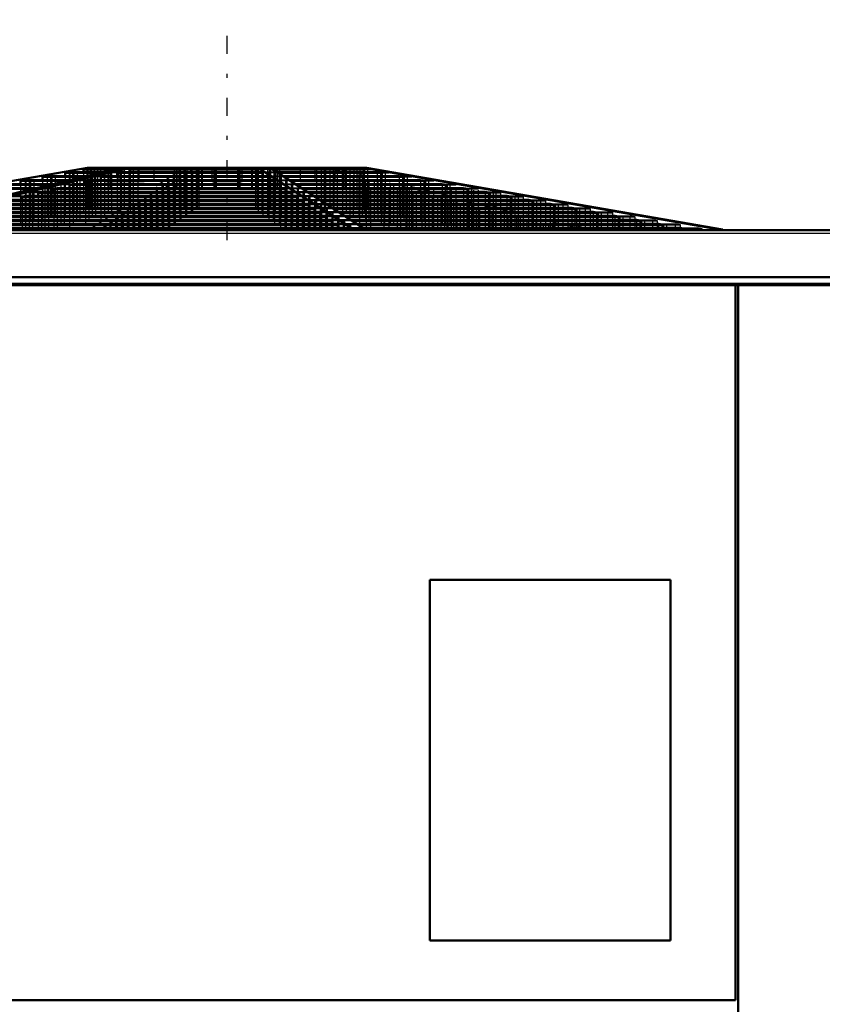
# Model space of a CAD drawing. Header units: inches. Extents: x -40.7 to 51, y -0.3 to 48.8.
# Tile 3 of 4: x -26.2 to -6.2, y 24.2 to 48.8. Entities that reach past the tile are written whole.
import ezdxf

# ---------------------------------------------------------------- set-up
doc = ezdxf.new("R2010")
doc.units = ezdxf.units.IN
doc.header["$MEASUREMENT"] = 0
doc.linetypes.add('Center', pattern=[1.5, 0.45, -0.5, 0.05, -0.5])
doc.linetypes.add('Dashed', pattern=[2, 1, -1])
for name, color, linetype, lineweight in [('AM_0', 7, 'Continuous', 50), ('AM_4', 3, 'Continuous', 25), ('AM_7', 7, 'Center', 25), ('AM_9', 6, 'Dashed', 25)]:
    doc.layers.add(name, color=color, linetype=linetype, lineweight=lineweight)

msp = doc.modelspace()

# ---------------------------------------------------------------- linework, layer by layer
at = {"layer": 'AM_0'}
for p, q in [((-33.40513, 43.51678), (-24.52864, 45.058)), ((-23.67755, 45.058), (-30.17559, 43.51678)), ((-29.95427, 43.51678), (-23.45623, 45.058)), ((-24.969, 44.94979), (-25.089, 44.92838)), ((-24.969, 44.94979), (-24.14766, 44.94979)), ((-24.524, 45.02919), (-24.635, 45.00938)), ((-24.635, 45.00938), (-24.635, 44.94979)), ((-24.635, 45.00938), (-23.89121, 45.00938)), ((-24.52864, 45.058), (-23.68115, 45.058)), ((-24.524, 45.02919), (-23.80561, 45.02919)), ((-24.3625, 45.058), (-24.3625, 45.02919)), ((-23.70828, 44.94979), (-23.7932, 44.92838)), ((-23.70828, 44.94979), (-20.18766, 44.94979)), ((-19.97759, 45.058), (-23.67755, 45.058)), ((-23.39333, 45.02919), (-23.4719, 45.00938)), ((-23.4719, 45.00938), (-20.27419, 45.00938)), ((-23.4719, 45.00938), (-23.4719, 44.94979)), ((-23.39333, 45.02919), (-20.30294, 45.02919)), ((-23.27901, 45.058), (-23.27901, 45.02919)), ((-20.34479, 45.058), (-20.34479, 45.02919)), ((-20.27419, 45.00938), (-20.30294, 45.02919)), ((-20.27992, 45.058), (-17.90147, 43.51678)), ((-20.27419, 45.00938), (-20.27419, 44.94979)), ((-20.15658, 44.92838), (-20.18766, 44.94979)), ((-17.59914, 43.51678), (-19.97759, 45.058)), ((-17.57136, 45.058), (-19.97509, 45.058)), ((-19.93062, 45.02919), (-17.73829, 45.02919)), ((-19.90005, 45.00938), (-17.63096, 45.00938)), ((-19.79601, 44.94979), (-17.30806, 44.94979)), ((-17.89445, 45.058), (-17.89445, 45.02919)), ((-17.63096, 45.00938), (-17.73829, 45.02919)), ((-17.65237, 45.058), (-8.77588, 43.51678)), ((-17.63096, 45.00938), (-17.63096, 44.94979)), ((-8.69487, 43.51678), (-17.57136, 45.058)), ((-17.19206, 44.92838), (-17.30806, 44.94979)), ((-26.085, 44.75068), (-26.205, 44.72927)), ((-26.205, 44.72927), (-26.205, 44.65131)), ((-26.205, 44.72927), (-25.07475, 44.72927)), ((-26.085, 44.75068), (-24.98243, 44.75068)), ((-25.538, 44.84827), (-25.658, 44.82686)), ((-25.658, 44.82686), (-25.658, 44.75068)), ((-25.658, 44.82686), (-24.65425, 44.82686)), ((-25.538, 44.84827), (-24.56212, 44.84827)), ((-25.089, 44.92838), (-25.089, 44.84827)), ((-25.089, 44.92838), (-24.23662, 44.92838)), ((-24.4979, 44.75068), (-24.58279, 44.72927)), ((-24.58279, 44.72927), (-19.86757, 44.72927)), ((-24.58279, 44.72927), (-24.58279, 44.65131)), ((-24.4979, 44.75068), (-19.89864, 44.75068)), ((-24.1109, 44.84827), (-24.19581, 44.82686)), ((-24.19581, 44.82686), (-20.00922, 44.82686)), ((-24.19581, 44.82686), (-24.19581, 44.75068)), ((-24.1109, 44.84827), (-20.04029, 44.84827)), ((-23.7932, 44.92838), (-20.15658, 44.92838)), ((-23.7932, 44.92838), (-23.7932, 44.84827)), ((-20.15658, 44.92838), (-20.15658, 44.84827)), ((-20.00922, 44.82686), (-20.04029, 44.84827)), ((-20.00922, 44.82686), (-20.00922, 44.75068)), ((-19.86757, 44.72927), (-19.89864, 44.75068)), ((-19.86757, 44.72927), (-19.86757, 44.65131)), ((-19.77502, 44.92838), (-17.19206, 44.92838)), ((-19.65137, 44.84827), (-16.75807, 44.84827)), ((-19.61832, 44.82686), (-16.64209, 44.82686)), ((-19.50072, 44.75068), (-16.22942, 44.75068)), ((-19.46767, 44.72927), (-16.11345, 44.72927)), ((-17.19206, 44.92838), (-17.19206, 44.84827)), ((-16.64209, 44.82686), (-16.75807, 44.84827)), ((-16.64209, 44.82686), (-16.64209, 44.75068)), ((-16.11345, 44.72927), (-16.22942, 44.75068)), ((-16.11345, 44.72927), (-16.11345, 44.65131)), ((-27.32, 44.53034), (-25.90441, 44.53034)), ((-27.2, 44.55175), (-25.81242, 44.55175)), ((-26.763, 44.62972), (-25.49396, 44.62972)), ((-26.642, 44.65131), (-25.40469, 44.65131)), ((-25.28664, 44.55175), (-25.37152, 44.53034)), ((-25.37152, 44.53034), (-19.57888, 44.53034)), ((-25.37152, 44.53034), (-25.37152, 44.4522)), ((-25.28664, 44.55175), (-19.60995, 44.55175)), ((-24.89193, 44.65131), (-24.97752, 44.62972)), ((-24.97752, 44.62972), (-19.72309, 44.62972)), ((-24.97752, 44.62972), (-24.97752, 44.55175)), ((-24.89193, 44.65131), (-19.75442, 44.65131)), ((-19.72309, 44.62972), (-19.75442, 44.65131)), ((-19.72309, 44.62972), (-19.72309, 44.55175)), ((-19.57888, 44.53034), (-19.60995, 44.55175)), ((-19.57888, 44.53034), (-19.57888, 44.4522)), ((-19.34732, 44.65131), (-15.69116, 44.65131)), ((-19.31399, 44.62972), (-15.57424, 44.62972)), ((-19.19364, 44.55175), (-15.15199, 44.55175)), ((-19.16059, 44.53034), (-15.03604, 44.53034)), ((-15.57424, 44.62972), (-15.69116, 44.65131)), ((-15.57424, 44.62972), (-15.57424, 44.55175)), ((-15.03604, 44.53034), (-15.15199, 44.55175)), ((-15.03604, 44.53034), (-15.03604, 44.4522)), ((-26.5548, 44.23185), (-19.14577, 44.23185)), ((-26.46993, 44.25326), (-19.17683, 44.25326)), ((-26.07598, 44.35264), (-26.16086, 44.33123)), ((-26.16086, 44.33123), (-19.28996, 44.33123)), ((-26.16086, 44.33123), (-26.16086, 44.25326)), ((-26.07598, 44.35264), (-19.32102, 44.35264)), ((-25.68132, 44.4522), (-25.76619, 44.43079)), ((-25.76619, 44.43079), (-19.43442, 44.43079)), ((-25.76619, 44.43079), (-25.76619, 44.35264)), ((-25.68132, 44.4522), (-19.46548, 44.4522)), ((-19.43442, 44.43079), (-19.46548, 44.4522)), ((-19.43442, 44.43079), (-19.43442, 44.35264)), ((-19.28996, 44.33123), (-19.32102, 44.35264)), ((-19.28996, 44.33123), (-19.28996, 44.25326)), ((-19.14577, 44.23185), (-19.17683, 44.25326)), ((-19.14577, 44.23185), (-19.14577, 44.15371)), ((-19.03996, 44.4522), (-14.61284, 44.4522)), ((-19.00691, 44.43079), (-14.4969, 44.43079)), ((-18.88628, 44.35264), (-14.07372, 44.35264)), ((-18.85323, 44.33123), (-13.95778, 44.33123)), ((-18.73288, 44.25326), (-13.53558, 44.25326)), ((-18.69983, 44.23185), (-13.41965, 44.23185)), ((-14.4969, 44.43079), (-14.61284, 44.4522)), ((-14.4969, 44.43079), (-14.4969, 44.35264)), ((-13.95778, 44.33123), (-14.07372, 44.35264)), ((-13.95778, 44.33123), (-13.95778, 44.25326)), ((-13.41965, 44.23185), (-13.53558, 44.25326)), ((-13.41965, 44.23185), (-13.41965, 44.15371)), ((-27.34406, 44.03274), (-18.85688, 44.03274)), ((-27.2592, 44.05415), (-18.88794, 44.05415)), ((-26.94943, 44.1323), (-19.00132, 44.1323)), ((-26.86457, 44.15371), (-19.03238, 44.15371)), ((-19.00132, 44.1323), (-19.03238, 44.15371)), ((-19.00132, 44.1323), (-19.00132, 44.05415)), ((-18.85688, 44.03274), (-18.88794, 44.05415)), ((-18.85688, 44.03274), (-18.85688, 43.95478)), ((-18.5792, 44.15371), (-12.99649, 44.15371)), ((-18.54615, 44.1323), (-12.88056, 44.1323)), ((-18.42552, 44.05415), (-12.45742, 44.05415)), ((-18.39247, 44.03274), (-12.34149, 44.03274)), ((-12.88056, 44.1323), (-12.99649, 44.15371)), ((-12.88056, 44.1323), (-12.88056, 44.05415)), ((-12.34149, 44.03274), (-12.45742, 44.05415)), ((-12.34149, 44.03274), (-12.34149, 43.95478)), ((-28.52649, 43.73444), (-18.42408, 43.73444)), ((-28.44163, 43.75585), (-18.45514, 43.75585)), ((-28.13259, 43.83381), (-18.56825, 43.83381)), ((-28.04773, 43.85522), (-18.59932, 43.85522)), ((-27.73798, 43.93337), (-18.71269, 43.93337)), ((-27.65311, 43.95478), (-18.74376, 43.95478)), ((-18.71269, 43.93337), (-18.74376, 43.95478)), ((-18.71269, 43.93337), (-18.71269, 43.85522)), ((-18.56825, 43.83381), (-18.59932, 43.85522)), ((-18.56825, 43.83381), (-18.56825, 43.75585)), ((-18.42408, 43.73444), (-18.45514, 43.75585)), ((-18.42408, 43.73444), (-18.42408, 43.65415)), ((-18.27212, 43.95478), (-11.91932, 43.95478)), ((-18.23907, 43.93337), (-11.80339, 43.93337)), ((-18.11844, 43.85522), (-11.38026, 43.85522)), ((-18.08539, 43.83381), (-11.26434, 43.83381)), ((-17.96504, 43.75585), (-10.84218, 43.75585)), ((-17.93199, 43.73444), (-10.72626, 43.73444)), ((-11.80339, 43.93337), (-11.91932, 43.95478)), ((-11.80339, 43.93337), (-11.80339, 43.85522)), ((-11.26434, 43.83381), (-11.38026, 43.85522)), ((-11.26434, 43.83381), (-11.26434, 43.75585)), ((-10.72626, 43.73444), (-10.84218, 43.75585)), ((-10.72626, 43.73444), (-10.72626, 43.65415)), ((-36.646, 43.5), (36.646, 43.5)), ((-29.31641, 43.53515), (-18.13495, 43.53515)), ((-29.23155, 43.55656), (-18.16601, 43.55656)), ((-28.92959, 43.63274), (-18.27653, 43.63274)), ((-28.84472, 43.65415), (-18.3076, 43.65415)), ((-18.27653, 43.63274), (-18.3076, 43.65415)), ((-18.27653, 43.63274), (-18.27653, 43.55656)), ((-18.13495, 43.53515), (-18.16601, 43.55656)), ((-18.13495, 43.53515), (-18.13495, 43.5)), ((-17.90147, 43.51678), (-17.59914, 43.51678)), ((-17.90147, 43.51678), (-17.90147, 43.5)), ((-17.80806, 43.65415), (-10.29155, 43.65415)), ((-17.77501, 43.63274), (-10.17562, 43.63274)), ((-17.65742, 43.55656), (-9.76314, 43.55656)), ((-17.62437, 43.53515), (-9.64721, 43.53515)), ((-17.59914, 43.51678), (-17.59914, 43.5)), ((-10.17562, 43.63274), (-10.29155, 43.65415)), ((-10.17562, 43.63274), (-10.17562, 43.55656)), ((-9.64721, 43.53515), (-9.76314, 43.55656)), ((-9.64721, 43.53515), (-9.64721, 43.5)), ((-8.77588, 43.51678), (-8.69487, 43.51678)), ((-8.77588, 43.51678), (-8.77588, 43.5)), ((-8.69487, 43.51678), (-8.69487, 43.5)), ((36.612, 42.159), (-36.612, 42.159)), ((36.612, 42.12647), (-36.612, 42.12647)), ((-8.37, 24.29), (-8.37, 42.12647)), ((-8.31, 42.12647), (-8.31, 4.53)), ((-15.996, 25.78), (-15.996, 34.78)), ((-15.996, 34.78), (-9.996, 34.78)), ((-9.996, 34.78), (-9.996, 25.78)), ((-9.996, 25.78), (-15.996, 25.78)), ((-34.4, 24.29), (-8.37, 24.29))]:
    msp.add_line(p, q, dxfattribs=at)
at = {"layer": 'AM_4'}
for p, q in [((36.612, 43.42), (-36.612, 43.42)), ((36.612, 42.33608), (-36.612, 42.33608)), ((36.612, 42.31204), (-36.612, 42.31204))]:
    msp.add_line(p, q, dxfattribs=at)
at = {"layer": 'AM_7'}
msp.add_line((-21.05, 43.25), (-21.05, 48.75), dxfattribs=at)
at = {"layer": 'AM_9'}
for p, q in [((-24.44763, 45.058), (-33.32412, 43.51678)), ((-24.87295, 44.94979), (-24.98895, 44.92838)), ((-24.969, 44.94979), (-24.969, 43.5)), ((-24.90794, 44.92838), (-24.79194, 44.94979)), ((-24.87295, 44.94979), (-24.87295, 43.5)), ((-24.79194, 44.94979), (-24.79194, 43.5)), ((-24.635, 44.94979), (-24.635, 43.5)), ((-24.44272, 45.02919), (-24.55005, 45.00938)), ((-24.55005, 45.00938), (-24.55005, 43.5)), ((-24.524, 45.02919), (-24.524, 43.5)), ((-24.50086, 43.51678), (-22.12241, 45.058)), ((-24.46904, 45.00938), (-24.36171, 45.02919)), ((-24.46904, 45.00938), (-24.46904, 43.5)), ((-24.44272, 45.02919), (-24.44272, 43.5)), ((-24.3625, 45.02919), (-24.3625, 43.5)), ((-24.36171, 45.02919), (-24.36171, 43.5)), ((-24.28656, 45.058), (-24.28656, 43.5)), ((-24.20555, 45.058), (-24.20555, 43.5)), ((-21.82008, 45.058), (-24.19853, 43.51678)), ((-23.70828, 44.94979), (-24.14766, 44.94979)), ((-24.117, 45.058), (-24.117, 44.716)), ((-24.01477, 44.558), (-24.01477, 45.058)), ((-24.01452, 44.92838), (-23.9296, 44.94979)), ((-23.99097, 44.558), (-23.99097, 45.058)), ((-23.95412, 44.558), (-23.95412, 45.058)), ((-23.93081, 44.558), (-23.93081, 45.058)), ((-23.9296, 44.94979), (-23.9296, 43.5)), ((-23.4719, 45.00938), (-23.89121, 45.00938)), ((-23.39333, 45.02919), (-23.80561, 45.02919)), ((-23.742, 44.716), (-23.742, 45.058)), ((-23.70828, 44.94979), (-23.70828, 43.5)), ((-23.69322, 45.00938), (-23.61466, 45.02919)), ((-23.69322, 45.00938), (-23.69322, 43.5)), ((-23.61466, 45.02919), (-23.61466, 43.5)), ((-23.50034, 45.058), (-23.50034, 43.5)), ((-23.4719, 44.94979), (-23.4719, 43.5)), ((-23.39333, 45.02919), (-23.39333, 43.5)), ((-23.27901, 45.02919), (-23.27901, 43.5)), ((-23.246, 44.716), (-23.246, 45.058)), ((-22.871, 44.716), (-22.871, 45.058)), ((-22.36365, 44.558), (-22.36365, 45.058)), ((-22.35311, 44.558), (-22.35311, 45.058)), ((-22.30399, 44.558), (-22.30399, 45.058)), ((-22.29392, 44.558), (-22.29392, 45.058)), ((-22.21467, 44.94979), (-22.24575, 44.92838)), ((-22.21467, 44.94979), (-22.21467, 43.5)), ((-22.09939, 45.02919), (-22.12815, 45.00938)), ((-22.12815, 45.00938), (-22.12815, 43.5)), ((-22.09939, 45.02919), (-22.09939, 43.5)), ((-22.05755, 45.058), (-22.05755, 43.5)), ((-21.94342, 44.92838), (-21.91234, 44.94979)), ((-21.91234, 44.94979), (-21.91234, 43.5)), ((-21.82581, 45.00938), (-21.79706, 45.02919)), ((-21.82581, 45.00938), (-21.82581, 43.5)), ((-21.79706, 45.02919), (-21.79706, 43.5)), ((-21.78327, 44.558), (-21.78327, 45.058)), ((-21.76827, 44.558), (-21.76827, 45.058)), ((-21.75521, 45.058), (-21.75521, 43.5)), ((-21.68018, 44.558), (-21.68018, 45.058)), ((-21.66729, 44.558), (-21.66729, 45.058)), ((-21.425, 44.716), (-21.425, 45.058)), ((-21.3749, 44.558), (-21.3749, 45.058)), ((-21.36014, 44.558), (-21.36014, 45.058)), ((-21.32923, 44.558), (-21.32923, 45.058)), ((-21.31654, 44.558), (-21.31654, 45.058)), ((-20.78346, 44.558), (-20.78346, 45.058)), ((-20.77077, 44.558), (-20.77077, 45.058)), ((-20.73986, 44.558), (-20.73986, 45.058)), ((-20.7251, 44.558), (-20.7251, 45.058)), ((-20.675, 44.716), (-20.675, 45.058)), ((-20.43271, 44.558), (-20.43271, 45.058)), ((-20.41982, 44.558), (-20.41982, 45.058)), ((-20.34479, 45.02919), (-20.34479, 43.5)), ((-20.33173, 44.558), (-20.33173, 45.058)), ((-20.31673, 44.558), (-20.31673, 45.058)), ((-19.93062, 45.02919), (-20.30294, 45.02919)), ((-20.30294, 45.02919), (-20.30294, 43.5)), ((-19.90005, 45.00938), (-20.27419, 45.00938)), ((-20.27419, 44.94979), (-20.27419, 43.5)), ((-19.79601, 44.94979), (-20.18766, 44.94979)), ((-20.18766, 44.94979), (-20.18766, 43.5)), ((-20.04245, 45.058), (-20.04245, 43.5)), ((-20.00061, 45.02919), (-20.00061, 43.5)), ((-20.00061, 45.02919), (-19.97185, 45.00938)), ((-19.97185, 45.00938), (-19.97185, 43.5)), ((-19.88533, 44.94979), (-19.88533, 43.5)), ((-19.88533, 44.94979), (-19.85425, 44.92838)), ((-19.80608, 44.558), (-19.80608, 45.058)), ((-19.79601, 44.558), (-19.79601, 45.058)), ((-19.74689, 44.558), (-19.74689, 45.058)), ((-19.73635, 44.558), (-19.73635, 45.058)), ((-19.229, 45.058), (-19.229, 44.716)), ((-18.854, 44.716), (-18.854, 45.058)), ((-18.82099, 45.058), (-18.82099, 43.5)), ((-18.70667, 45.02919), (-18.6281, 45.00938)), ((-18.70667, 45.02919), (-18.70667, 43.5)), ((-12.14573, 43.51678), (-18.64377, 45.058)), ((-18.6281, 45.00938), (-18.6281, 43.5)), ((-18.59966, 45.058), (-18.59966, 43.5)), ((-18.48534, 45.02919), (-18.48534, 43.5)), ((-18.40678, 45.00938), (-18.48534, 45.02919)), ((-18.42245, 45.058), (-11.92441, 43.51678)), ((-18.40678, 45.00938), (-18.40678, 43.5)), ((-18.39172, 44.94979), (-18.39172, 43.5)), ((-18.39172, 44.94979), (-18.3068, 44.92838)), ((-18.358, 44.716), (-18.358, 45.058)), ((-18.1704, 44.94979), (-18.1704, 43.5)), ((-18.08548, 44.92838), (-18.1704, 44.94979)), ((-18.16919, 44.558), (-18.16919, 45.058)), ((-18.14588, 44.558), (-18.14588, 45.058)), ((-18.10903, 44.558), (-18.10903, 45.058)), ((-18.08523, 44.558), (-18.08523, 45.058)), ((-17.983, 44.716), (-17.983, 45.058)), ((-17.89445, 45.02919), (-17.89445, 43.5)), ((-17.81344, 45.058), (-17.81344, 43.5)), ((-17.73829, 45.02919), (-17.73829, 43.5)), ((-17.7375, 43.5), (-17.7375, 45.058)), ((-17.7375, 45.02919), (-17.576, 45.02919)), ((-17.65728, 45.02919), (-17.65728, 43.5)), ((-17.65728, 45.02919), (-17.54995, 45.00938)), ((-17.63096, 45.00938), (-17.465, 45.00938)), ((-17.63096, 44.94979), (-17.63096, 43.5)), ((-17.576, 43.5), (-17.576, 45.02919)), ((-17.465, 45.00938), (-17.576, 45.02919)), ((-17.54995, 45.00938), (-17.54995, 43.5)), ((-17.465, 43.5), (-17.465, 45.00938)), ((-17.30806, 44.94979), (-17.131, 44.94979)), ((-17.30806, 44.94979), (-17.30806, 43.5)), ((-17.22705, 44.94979), (-17.22705, 43.5)), ((-17.22705, 44.94979), (-17.11105, 44.92838)), ((-17.131, 43.5), (-17.131, 44.94979)), ((-17.011, 44.92838), (-17.131, 44.94979)), ((-26.085, 44.75068), (-26.085, 43.5)), ((-25.95159, 44.75068), (-26.06756, 44.72927)), ((-26.06756, 44.72927), (-26.06756, 43.5)), ((-25.98655, 44.72927), (-25.87058, 44.75068)), ((-25.98655, 44.72927), (-25.98655, 43.5)), ((-25.95159, 44.75068), (-25.95159, 43.5)), ((-25.87058, 44.75068), (-25.87058, 43.5)), ((-25.658, 44.75068), (-25.658, 43.5)), ((-25.42294, 44.84827), (-25.53892, 44.82686)), ((-25.53892, 44.82686), (-25.53892, 43.5)), ((-25.538, 44.84827), (-25.538, 43.5)), ((-25.45791, 44.82686), (-25.34193, 44.84827)), ((-25.45791, 44.82686), (-25.45791, 43.5)), ((-25.42294, 44.84827), (-25.42294, 43.5)), ((-25.34193, 44.84827), (-25.34193, 43.5)), ((-25.089, 44.84827), (-25.089, 43.5)), ((-24.58279, 44.72927), (-25.07475, 44.72927)), ((-24.98895, 44.92838), (-24.98895, 43.5)), ((-24.98243, 44.75068), (-24.4979, 44.75068)), ((-24.90794, 44.92838), (-24.90794, 43.5)), ((-24.80412, 44.72927), (-24.71922, 44.75068)), ((-24.80412, 44.72927), (-24.80412, 43.5)), ((-24.71922, 44.75068), (-24.71922, 43.5)), ((-24.19581, 44.82686), (-24.65425, 44.82686)), ((-24.1109, 44.84827), (-24.56212, 44.84827)), ((-24.4979, 44.75068), (-24.4979, 43.5)), ((-24.41713, 44.82686), (-24.33223, 44.84827)), ((-24.41713, 44.82686), (-24.41713, 43.5)), ((-24.33223, 44.84827), (-24.33223, 43.5)), ((-23.7932, 44.92838), (-24.23662, 44.92838)), ((-24.19581, 44.75068), (-24.19581, 43.5)), ((-24.117, 44.716), (-22.871, 44.716)), ((-24.1109, 44.84827), (-24.1109, 43.5)), ((-24.01452, 44.92838), (-24.01452, 43.5)), ((-23.7932, 44.84827), (-23.7924, 43.5)), ((-22.50369, 44.75068), (-22.53476, 44.72927)), ((-22.53476, 44.72927), (-22.53476, 43.5)), ((-22.50369, 44.75068), (-22.50369, 43.5)), ((-22.36204, 44.84827), (-22.39312, 44.82686)), ((-22.39312, 44.82686), (-22.39312, 43.5)), ((-22.36204, 44.84827), (-22.36204, 43.5)), ((-22.24575, 44.92838), (-22.24575, 43.5)), ((-22.23243, 44.72927), (-22.20136, 44.75068)), ((-22.23243, 44.72927), (-22.23243, 43.5)), ((-22.20136, 44.75068), (-22.20136, 43.5)), ((-22.09078, 44.82686), (-22.05971, 44.84827)), ((-22.09078, 44.82686), (-22.09078, 43.5)), ((-22.05971, 44.84827), (-22.05971, 43.5)), ((-21.94342, 44.92838), (-21.94342, 43.5)), ((-21.425, 44.716), (-20.675, 44.716)), ((-19.77502, 44.92838), (-20.15658, 44.92838)), ((-20.15658, 44.84827), (-20.15658, 43.5)), ((-19.65137, 44.84827), (-20.04029, 44.84827)), ((-20.04029, 44.84827), (-20.04029, 43.5)), ((-19.61832, 44.82686), (-20.00922, 44.82686)), ((-20.00922, 44.75068), (-20.00922, 43.5)), ((-19.50072, 44.75068), (-19.89864, 44.75068)), ((-19.89864, 44.75068), (-19.89864, 43.5)), ((-19.46767, 44.72927), (-19.86757, 44.72927)), ((-19.85425, 44.92838), (-19.85425, 43.5)), ((-19.73796, 44.84827), (-19.73796, 43.5)), ((-19.73796, 44.84827), (-19.70688, 44.82686)), ((-19.70688, 44.82686), (-19.70688, 43.5)), ((-19.59631, 44.75068), (-19.59631, 43.5)), ((-19.59631, 44.75068), (-19.56524, 44.72927)), ((-19.56524, 44.72927), (-19.56524, 43.5)), ((-19.229, 44.716), (-17.983, 44.716)), ((-18.3068, 44.92838), (-18.3068, 43.5)), ((-18.08548, 44.92838), (-18.08548, 43.5)), ((-17.9891, 44.84827), (-17.90419, 44.82686)), ((-17.9891, 44.84827), (-17.9891, 43.5)), ((-17.90419, 44.82686), (-17.90419, 43.5)), ((-17.76777, 44.84827), (-17.76777, 43.5)), ((-17.68287, 44.82686), (-17.76777, 44.84827)), ((-17.68287, 44.82686), (-17.68287, 43.5)), ((-17.6021, 44.75068), (-17.51721, 44.72927)), ((-17.6021, 44.75068), (-17.6021, 43.5)), ((-17.51721, 44.72927), (-17.51721, 43.5)), ((-17.38078, 44.75068), (-17.38078, 43.5)), ((-17.29588, 44.72927), (-17.38078, 44.75068)), ((-17.29588, 44.72927), (-17.29588, 43.5)), ((-17.19206, 44.92838), (-17.011, 44.92838)), ((-17.19206, 44.84827), (-17.19206, 43.5)), ((-17.11105, 44.92838), (-17.11105, 43.5)), ((-17.011, 43.5), (-17.011, 44.92838)), ((-16.75807, 44.84827), (-16.562, 44.84827)), ((-16.75807, 44.84827), (-16.75807, 43.5)), ((-16.67706, 44.84827), (-16.67706, 43.5)), ((-16.67706, 44.84827), (-16.56108, 44.82686)), ((-16.64209, 44.82686), (-16.442, 44.82686)), ((-16.64209, 44.75068), (-16.64209, 43.5)), ((-16.562, 43.5), (-16.562, 44.84827)), ((-16.442, 44.82686), (-16.562, 44.84827)), ((-16.56108, 44.82686), (-16.56108, 43.5)), ((-16.442, 43.5), (-16.442, 44.82686)), ((-16.22942, 44.75068), (-16.015, 44.75068)), ((-16.22942, 44.75068), (-16.22942, 43.5)), ((-16.14841, 44.75068), (-16.14841, 43.5)), ((-16.14841, 44.75068), (-16.03244, 44.72927)), ((-16.11345, 44.72927), (-15.895, 44.72927)), ((-16.03244, 44.72927), (-16.03244, 43.5)), ((-16.015, 43.5), (-16.015, 44.75068)), ((-15.895, 44.72927), (-16.015, 44.75068)), ((-15.895, 43.5), (-15.895, 44.72927)), ((-26.205, 44.65131), (-26.205, 43.5)), ((-25.37152, 44.53034), (-25.90441, 44.53034)), ((-25.28664, 44.55175), (-25.81242, 44.55175)), ((-25.59284, 44.53034), (-25.50796, 44.55175)), ((-25.59284, 44.53034), (-25.59284, 43.5)), ((-25.50796, 44.55175), (-25.50796, 43.5)), ((-24.97752, 44.62972), (-25.49396, 44.62972)), ((-25.40469, 44.65131), (-24.89193, 44.65131)), ((-25.28664, 44.55175), (-25.28664, 43.5)), ((-25.19885, 44.62972), (-25.11325, 44.65131)), ((-25.19885, 44.62972), (-25.19885, 43.5)), ((-25.11325, 44.65131), (-25.11325, 43.5)), ((-24.97752, 44.55175), (-24.97752, 43.5)), ((-24.89193, 44.65131), (-24.89193, 43.5)), ((-24.58279, 44.65131), (-24.58279, 43.5)), ((-24.01477, 44.558), (-21.31654, 44.558)), ((-22.79239, 44.55175), (-22.82346, 44.53034)), ((-22.82346, 44.53034), (-22.82346, 43.5)), ((-22.79239, 44.55175), (-22.79239, 43.5)), ((-22.64792, 44.65131), (-22.67925, 44.62972)), ((-22.67925, 44.62972), (-22.67925, 43.5)), ((-22.64792, 44.65131), (-22.64792, 43.5)), ((-22.52112, 44.53034), (-22.49005, 44.55175)), ((-22.52112, 44.53034), (-22.52112, 43.5)), ((-22.49005, 44.55175), (-22.49005, 43.5)), ((-22.37691, 44.62972), (-22.34558, 44.65131)), ((-22.37691, 44.62972), (-22.37691, 43.5)), ((-22.34558, 44.65131), (-22.34558, 43.5)), ((-20.78346, 44.558), (-18.08523, 44.558)), ((-19.86757, 44.65131), (-19.86757, 43.5)), ((-19.34732, 44.65131), (-19.75442, 44.65131)), ((-19.75442, 44.65131), (-19.75442, 43.5)), ((-19.31399, 44.62972), (-19.72309, 44.62972)), ((-19.72309, 44.55175), (-19.72309, 43.5)), ((-19.19364, 44.55175), (-19.60995, 44.55175)), ((-19.60995, 44.55175), (-19.60995, 43.5)), ((-19.16059, 44.53034), (-19.57888, 44.53034)), ((-19.45208, 44.65131), (-19.45208, 43.5)), ((-19.45208, 44.65131), (-19.42075, 44.62972)), ((-19.42075, 44.62972), (-19.42075, 43.5)), ((-19.30761, 44.55175), (-19.30761, 43.5)), ((-19.30761, 44.55175), (-19.27654, 44.53034)), ((-19.27654, 44.53034), (-19.27654, 43.5)), ((-17.20807, 44.65131), (-17.12248, 44.62972)), ((-17.20807, 44.65131), (-17.20807, 43.5)), ((-17.12248, 44.62972), (-17.12248, 43.5)), ((-16.98675, 44.65131), (-16.98675, 43.5)), ((-16.90115, 44.62972), (-16.98675, 44.65131)), ((-16.90115, 44.62972), (-16.90115, 43.5)), ((-16.81336, 44.55175), (-16.72848, 44.53034)), ((-16.81336, 44.55175), (-16.81336, 43.5)), ((-16.72848, 44.53034), (-16.72848, 43.5)), ((-16.59204, 44.55175), (-16.59204, 43.5)), ((-16.50716, 44.53034), (-16.59204, 44.55175)), ((-16.50716, 44.53034), (-16.50716, 43.5)), ((-16.11345, 44.65131), (-16.11345, 43.5)), ((-15.69116, 44.65131), (-15.458, 44.65131)), ((-15.69116, 44.65131), (-15.69116, 43.5)), ((-15.61015, 44.65131), (-15.61015, 43.5)), ((-15.61015, 44.65131), (-15.49323, 44.62972)), ((-15.57424, 44.62972), (-15.337, 44.62972)), ((-15.57424, 44.55175), (-15.57424, 43.5)), ((-15.49323, 44.62972), (-15.49323, 43.5)), ((-15.458, 43.5), (-15.458, 44.65131)), ((-15.337, 44.62972), (-15.458, 44.65131)), ((-15.337, 43.5), (-15.337, 44.62972)), ((-15.15199, 44.55175), (-14.9, 44.55175)), ((-15.15199, 44.55175), (-15.15199, 43.5)), ((-15.07097, 44.55175), (-15.07097, 43.5)), ((-15.07097, 44.55175), (-14.95503, 44.53034)), ((-15.03604, 44.53034), (-14.78, 44.53034)), ((-14.95503, 44.53034), (-14.95503, 43.5)), ((-14.9, 43.5), (-14.9, 44.55175)), ((-14.78, 44.53034), (-14.9, 44.55175)), ((-14.78, 43.5), (-14.78, 44.53034)), ((-26.16086, 44.33123), (-26.75459, 44.33123)), ((-26.66507, 44.35264), (-26.07598, 44.35264)), ((-25.76619, 44.43079), (-26.33259, 44.43079)), ((-25.68132, 44.4522), (-26.24045, 44.4522)), ((-26.16086, 44.25326), (-26.16086, 43.5)), ((-26.07598, 44.35264), (-26.07598, 43.5)), ((-25.98752, 44.43079), (-25.90264, 44.4522)), ((-25.98752, 44.43079), (-25.98752, 43.5)), ((-25.90264, 44.4522), (-25.90264, 43.5)), ((-25.76619, 44.35264), (-25.76619, 43.5)), ((-25.68132, 44.4522), (-25.68132, 43.5)), ((-25.37152, 44.4522), (-25.37152, 43.5)), ((-23.2255, 44.25326), (-23.25657, 44.23185)), ((-23.25657, 44.23185), (-23.25657, 43.5)), ((-23.2255, 44.25326), (-23.2255, 43.5)), ((-23.08131, 44.35264), (-23.11238, 44.33123)), ((-23.11238, 44.33123), (-23.11238, 43.5)), ((-23.08131, 44.35264), (-23.08131, 43.5)), ((-22.93685, 44.4522), (-22.96792, 44.43079)), ((-22.96792, 44.43079), (-22.96792, 43.5)), ((-22.95423, 44.23185), (-22.92317, 44.25326)), ((-22.95423, 44.23185), (-22.95423, 43.5)), ((-22.93685, 44.4522), (-22.93685, 43.5)), ((-22.92317, 44.25326), (-22.92317, 43.5)), ((-22.81004, 44.33123), (-22.77898, 44.35264)), ((-22.81004, 44.33123), (-22.81004, 43.5)), ((-22.77898, 44.35264), (-22.77898, 43.5)), ((-22.66558, 44.43079), (-22.63452, 44.4522)), ((-22.66558, 44.43079), (-22.66558, 43.5)), ((-22.63452, 44.4522), (-22.63452, 43.5)), ((-19.57888, 44.4522), (-19.57888, 43.5)), ((-19.03996, 44.4522), (-19.46548, 44.4522)), ((-19.46548, 44.4522), (-19.46548, 43.5)), ((-19.00691, 44.43079), (-19.43442, 44.43079)), ((-19.43442, 44.35264), (-19.43442, 43.5)), ((-18.88628, 44.35264), (-19.32102, 44.35264)), ((-19.32102, 44.35264), (-19.32102, 43.5)), ((-18.85323, 44.33123), (-19.28996, 44.33123)), ((-19.28996, 44.25326), (-19.28996, 43.5)), ((-18.73288, 44.25326), (-19.17683, 44.25326)), ((-19.17683, 44.25326), (-19.17683, 43.5)), ((-19.16315, 44.4522), (-19.16315, 43.5)), ((-19.16315, 44.4522), (-19.13208, 44.43079)), ((-18.69983, 44.23185), (-19.14577, 44.23185)), ((-19.13208, 44.43079), (-19.13208, 43.5)), ((-19.01869, 44.35264), (-19.01869, 43.5)), ((-19.01869, 44.35264), (-18.98762, 44.33123)), ((-18.98762, 44.33123), (-18.98762, 43.5)), ((-18.8745, 44.25326), (-18.8745, 43.5)), ((-18.8745, 44.25326), (-18.84343, 44.23185)), ((-18.84343, 44.23185), (-18.84343, 43.5)), ((-16.41868, 44.4522), (-16.33381, 44.43079)), ((-16.41868, 44.4522), (-16.41868, 43.5)), ((-16.33381, 44.43079), (-16.33381, 43.5)), ((-16.19736, 44.4522), (-16.19736, 43.5)), ((-16.11248, 44.43079), (-16.19736, 44.4522)), ((-16.11248, 44.43079), (-16.11248, 43.5)), ((-16.02402, 44.35264), (-15.93914, 44.33123)), ((-16.02402, 44.35264), (-16.02402, 43.5)), ((-15.93914, 44.33123), (-15.93914, 43.5)), ((-15.80269, 44.35264), (-15.80269, 43.5)), ((-15.71782, 44.33123), (-15.80269, 44.35264)), ((-15.71782, 44.33123), (-15.71782, 43.5)), ((-15.63007, 44.25326), (-15.5452, 44.23185)), ((-15.63007, 44.25326), (-15.63007, 43.5)), ((-15.5452, 44.23185), (-15.5452, 43.5)), ((-15.40875, 44.25326), (-15.40875, 43.5)), ((-15.32388, 44.23185), (-15.40875, 44.25326)), ((-15.32388, 44.23185), (-15.32388, 43.5)), ((-15.03604, 44.4522), (-15.03604, 43.5)), ((-14.61284, 44.4522), (-14.342, 44.4522)), ((-14.61284, 44.4522), (-14.61284, 43.5)), ((-14.53183, 44.4522), (-14.53183, 43.5)), ((-14.53183, 44.4522), (-14.41589, 44.43079)), ((-14.4969, 44.43079), (-14.222, 44.43079)), ((-14.4969, 44.35264), (-14.4969, 43.5)), ((-14.41589, 44.43079), (-14.41589, 43.5)), ((-14.342, 43.5), (-14.342, 44.4522)), ((-14.222, 44.43079), (-14.342, 44.4522)), ((-14.222, 43.5), (-14.222, 44.43079)), ((-14.07372, 44.35264), (-13.784, 44.35264)), ((-14.07372, 44.35264), (-14.07372, 43.5)), ((-13.99271, 44.35264), (-13.99271, 43.5)), ((-13.99271, 44.35264), (-13.87677, 44.33123)), ((-13.95778, 44.33123), (-13.664, 44.33123)), ((-13.95778, 44.25326), (-13.95778, 43.5)), ((-13.87677, 44.33123), (-13.87677, 43.5)), ((-13.784, 43.5), (-13.784, 44.35264)), ((-13.664, 44.33123), (-13.784, 44.35264)), ((-13.664, 43.5), (-13.664, 44.33123)), ((-13.53558, 44.25326), (-13.227, 44.25326)), ((-13.53558, 44.25326), (-13.53558, 43.5)), ((-13.45457, 44.25326), (-13.45457, 43.5)), ((-13.45457, 44.25326), (-13.33864, 44.23185)), ((-13.41965, 44.23185), (-13.107, 44.23185)), ((-13.33864, 44.23185), (-13.33864, 43.5)), ((-13.227, 43.5), (-13.227, 44.25326)), ((-13.107, 44.23185), (-13.227, 44.25326)), ((-13.107, 43.5), (-13.107, 44.23185)), ((-23.5144, 44.05415), (-23.54546, 44.03274)), ((-23.54546, 44.03274), (-23.54546, 43.5)), ((-23.5144, 44.05415), (-23.5144, 43.5)), ((-23.36995, 44.15371), (-23.40102, 44.1323)), ((-23.40102, 44.1323), (-23.40102, 43.5)), ((-23.36995, 44.15371), (-23.36995, 43.5)), ((-23.24312, 44.03274), (-23.21206, 44.05415)), ((-23.24312, 44.03274), (-23.24312, 43.5)), ((-23.21206, 44.05415), (-23.21206, 43.5)), ((-23.09868, 44.1323), (-23.06762, 44.15371)), ((-23.09868, 44.1323), (-23.09868, 43.5)), ((-23.06762, 44.15371), (-23.06762, 43.5)), ((-19.14577, 44.15371), (-19.14577, 43.5)), ((-18.5792, 44.15371), (-19.03238, 44.15371)), ((-19.03238, 44.15371), (-19.03238, 43.5)), ((-18.54615, 44.1323), (-19.00132, 44.1323)), ((-19.00132, 44.05415), (-19.00132, 43.5)), ((-18.42552, 44.05415), (-18.88794, 44.05415)), ((-18.88794, 44.05415), (-18.88794, 43.5)), ((-18.39247, 44.03274), (-18.85688, 44.03274)), ((-18.73005, 44.15371), (-18.73005, 43.5)), ((-18.73005, 44.15371), (-18.69898, 44.1323)), ((-18.69898, 44.1323), (-18.69898, 43.5)), ((-18.5856, 44.05415), (-18.5856, 43.5)), ((-18.5856, 44.05415), (-18.55454, 44.03274)), ((-18.55454, 44.03274), (-18.55454, 43.5)), ((-15.23543, 44.15371), (-15.15057, 44.1323)), ((-15.23543, 44.15371), (-15.23543, 43.5)), ((-15.15057, 44.1323), (-15.15057, 43.5)), ((-15.01411, 44.15371), (-15.01411, 43.5)), ((-14.92924, 44.1323), (-15.01411, 44.15371)), ((-14.92924, 44.1323), (-14.92924, 43.5)), ((-14.8408, 44.05415), (-14.75594, 44.03274)), ((-14.8408, 44.05415), (-14.8408, 43.5)), ((-14.75594, 44.03274), (-14.75594, 43.5)), ((-14.61948, 44.05415), (-14.61948, 43.5)), ((-14.53461, 44.03274), (-14.61948, 44.05415)), ((-14.53461, 44.03274), (-14.53461, 43.5)), ((-13.41965, 44.15371), (-13.41965, 43.5)), ((-12.99649, 44.15371), (-12.669, 44.15371)), ((-12.99649, 44.15371), (-12.99649, 43.5)), ((-12.91548, 44.15371), (-12.91548, 43.5)), ((-12.91548, 44.15371), (-12.79955, 44.1323)), ((-12.88056, 44.1323), (-12.549, 44.1323)), ((-12.88056, 44.05415), (-12.88056, 43.5)), ((-12.79955, 44.1323), (-12.79955, 43.5)), ((-12.669, 43.5), (-12.669, 44.15371)), ((-12.549, 44.1323), (-12.669, 44.15371)), ((-12.549, 43.5), (-12.549, 44.1323)), ((-12.45742, 44.05415), (-12.111, 44.05415)), ((-12.45742, 44.05415), (-12.45742, 43.5)), ((-12.37641, 44.05415), (-12.37641, 43.5)), ((-12.37641, 44.05415), (-12.26048, 44.03274)), ((-12.34149, 44.03274), (-11.991, 44.03274)), ((-12.26048, 44.03274), (-12.26048, 43.5)), ((-12.111, 43.5), (-12.111, 44.05415)), ((-11.991, 44.03274), (-12.111, 44.05415)), ((-11.991, 43.5), (-11.991, 44.03274)), ((-23.9472, 43.75585), (-23.97826, 43.73444)), ((-23.97826, 43.73444), (-23.97826, 43.5)), ((-23.9472, 43.75585), (-23.9472, 43.5)), ((-23.80302, 43.85522), (-23.83408, 43.83381)), ((-23.83408, 43.83381), (-23.83408, 43.5)), ((-23.80302, 43.85522), (-23.80302, 43.5)), ((-23.65858, 43.95478), (-23.68964, 43.93337)), ((-23.68964, 43.93337), (-23.68964, 43.5)), ((-23.67592, 43.73444), (-23.64486, 43.75585)), ((-23.67592, 43.73444), (-23.67592, 43.5)), ((-23.65858, 43.95478), (-23.65858, 43.5)), ((-23.64486, 43.75585), (-23.64486, 43.5)), ((-23.53175, 43.83381), (-23.50068, 43.85522)), ((-23.53175, 43.83381), (-23.53175, 43.5)), ((-23.50068, 43.85522), (-23.50068, 43.5)), ((-23.38731, 43.93337), (-23.35624, 43.95478)), ((-23.38731, 43.93337), (-23.38731, 43.5)), ((-23.35624, 43.95478), (-23.35624, 43.5)), ((-18.85688, 43.95478), (-18.85688, 43.5)), ((-18.27212, 43.95478), (-18.74376, 43.95478)), ((-18.74376, 43.95478), (-18.74376, 43.5)), ((-18.23907, 43.93337), (-18.71269, 43.93337)), ((-18.71269, 43.85522), (-18.71269, 43.5)), ((-18.11844, 43.85522), (-18.59932, 43.85522)), ((-18.59932, 43.85522), (-18.59932, 43.5)), ((-18.08539, 43.83381), (-18.56825, 43.83381)), ((-18.56825, 43.75585), (-18.56825, 43.5)), ((-17.96504, 43.75585), (-18.45514, 43.75585)), ((-18.45514, 43.75585), (-18.45514, 43.5)), ((-18.44142, 43.95478), (-18.44142, 43.5)), ((-18.44142, 43.95478), (-18.41036, 43.93337)), ((-17.93199, 43.73444), (-18.42408, 43.73444)), ((-18.41036, 43.93337), (-18.41036, 43.5)), ((-18.29698, 43.85522), (-18.29698, 43.5)), ((-18.29698, 43.85522), (-18.26592, 43.83381)), ((-18.26592, 43.83381), (-18.26592, 43.5)), ((-18.1528, 43.75585), (-18.1528, 43.5)), ((-18.1528, 43.75585), (-18.12174, 43.73444)), ((-18.12174, 43.73444), (-18.12174, 43.5)), ((-14.44689, 43.95478), (-14.36202, 43.93337)), ((-14.44689, 43.95478), (-14.44689, 43.5)), ((-14.36202, 43.93337), (-14.36202, 43.5)), ((-14.22556, 43.95478), (-14.22556, 43.5)), ((-14.1407, 43.93337), (-14.22556, 43.95478)), ((-14.1407, 43.93337), (-14.1407, 43.5)), ((-14.05227, 43.85522), (-13.96741, 43.83381)), ((-14.05227, 43.85522), (-14.05227, 43.5)), ((-13.96741, 43.83381), (-13.96741, 43.5)), ((-13.83095, 43.85522), (-13.83095, 43.5)), ((-13.74608, 43.83381), (-13.83095, 43.85522)), ((-13.74608, 43.83381), (-13.74608, 43.5)), ((-13.65837, 43.75585), (-13.57351, 43.73444)), ((-13.65837, 43.75585), (-13.65837, 43.5)), ((-13.57351, 43.73444), (-13.57351, 43.5)), ((-13.43704, 43.75585), (-13.43704, 43.5)), ((-13.35218, 43.73444), (-13.43704, 43.75585)), ((-13.35218, 43.73444), (-13.35218, 43.5)), ((-12.34149, 43.95478), (-12.34149, 43.5)), ((-11.91932, 43.95478), (-11.554, 43.95478)), ((-11.91932, 43.95478), (-11.91932, 43.5)), ((-11.83831, 43.95478), (-11.83831, 43.5)), ((-11.83831, 43.95478), (-11.72238, 43.93337)), ((-11.80339, 43.93337), (-11.434, 43.93337)), ((-11.80339, 43.85522), (-11.80339, 43.5)), ((-11.72238, 43.93337), (-11.72238, 43.5)), ((-11.554, 43.5), (-11.554, 43.95478)), ((-11.434, 43.93337), (-11.554, 43.95478)), ((-11.434, 43.5), (-11.434, 43.93337)), ((-11.38026, 43.85522), (-10.996, 43.85522)), ((-11.38026, 43.85522), (-11.38026, 43.5)), ((-11.29925, 43.85522), (-11.29925, 43.5)), ((-11.29925, 43.85522), (-11.18333, 43.83381)), ((-11.26434, 43.83381), (-10.876, 43.83381)), ((-11.26434, 43.75585), (-11.26434, 43.5)), ((-11.18333, 43.83381), (-11.18333, 43.5)), ((-10.996, 43.5), (-10.996, 43.85522)), ((-10.876, 43.83381), (-10.996, 43.85522)), ((-10.876, 43.5), (-10.876, 43.83381)), ((-10.84218, 43.75585), (-10.439, 43.75585)), ((-10.84218, 43.75585), (-10.84218, 43.5)), ((-10.76117, 43.75585), (-10.76117, 43.5)), ((-10.76117, 43.75585), (-10.64525, 43.73444)), ((-10.72626, 43.73444), (-10.319, 43.73444)), ((-10.64525, 43.73444), (-10.64525, 43.5)), ((-10.439, 43.5), (-10.439, 43.75585)), ((-10.319, 43.73444), (-10.439, 43.75585)), ((-10.319, 43.5), (-10.319, 43.73444)), ((-24.19853, 43.51678), (-24.50086, 43.51678)), ((-24.50086, 43.51678), (-24.50086, 43.5)), ((-24.23633, 43.55656), (-24.26739, 43.53515)), ((-24.26739, 43.53515), (-24.26739, 43.5)), ((-24.23633, 43.55656), (-24.23633, 43.5)), ((-24.19853, 43.51678), (-24.19853, 43.5)), ((-24.09474, 43.65415), (-24.1258, 43.63274)), ((-24.1258, 43.63274), (-24.1258, 43.5)), ((-24.09474, 43.65415), (-24.09474, 43.5)), ((-23.96505, 43.53515), (-23.93399, 43.55656)), ((-23.96505, 43.53515), (-23.96505, 43.5)), ((-23.93399, 43.55656), (-23.93399, 43.5)), ((-23.82347, 43.63274), (-23.7924, 43.65415)), ((-23.82347, 43.63274), (-23.82347, 43.5)), ((-23.7932, 43.65415), (-23.7932, 43.5)), ((-18.42408, 43.65415), (-18.42408, 43.5)), ((-17.80806, 43.65415), (-18.3076, 43.65415)), ((-18.3076, 43.65415), (-18.3076, 43.5)), ((-17.77501, 43.63274), (-18.27653, 43.63274)), ((-18.27653, 43.55656), (-18.27653, 43.5)), ((-17.65742, 43.55656), (-18.16601, 43.55656)), ((-18.16601, 43.55656), (-18.16601, 43.5)), ((-17.62437, 43.53515), (-18.13495, 43.53515)), ((-18.00526, 43.65415), (-18.00526, 43.5)), ((-18.00526, 43.65415), (-17.9742, 43.63274)), ((-17.9742, 43.63274), (-17.9742, 43.5)), ((-17.86367, 43.55656), (-17.86367, 43.5)), ((-17.86367, 43.55656), (-17.83261, 43.53515)), ((-17.83261, 43.53515), (-17.83261, 43.5)), ((-13.25528, 43.65415), (-13.17041, 43.63274)), ((-13.25528, 43.65415), (-13.25528, 43.5)), ((-13.17041, 43.63274), (-13.17041, 43.5)), ((-13.03395, 43.65415), (-13.03395, 43.5)), ((-12.94909, 43.63274), (-13.03395, 43.65415)), ((-12.94909, 43.63274), (-12.94909, 43.5)), ((-12.86845, 43.55656), (-12.86845, 43.5)), ((-12.86845, 43.55656), (-12.78359, 43.53515)), ((-12.78359, 43.53515), (-12.78359, 43.5)), ((-12.64713, 43.55656), (-12.64713, 43.5)), ((-12.56227, 43.53515), (-12.64713, 43.55656)), ((-12.56227, 43.53515), (-12.56227, 43.5)), ((-11.92441, 43.51678), (-12.14573, 43.51678)), ((-12.14573, 43.51678), (-12.14573, 43.5)), ((-11.92441, 43.51678), (-11.92441, 43.5)), ((-10.72626, 43.65415), (-10.72626, 43.5)), ((-10.29155, 43.65415), (-9.869, 43.65415)), ((-10.29155, 43.65415), (-10.29155, 43.5)), ((-10.21054, 43.65415), (-10.21054, 43.5)), ((-10.21054, 43.65415), (-10.09461, 43.63274)), ((-10.17562, 43.63274), (-9.749, 43.63274)), ((-10.17562, 43.55656), (-10.17562, 43.5)), ((-10.09461, 43.63274), (-10.09461, 43.5)), ((-9.869, 43.5), (-9.869, 43.65415)), ((-9.749, 43.63274), (-9.869, 43.65415)), ((-9.76314, 43.55656), (-9.76314, 43.5)), ((-9.749, 43.5), (-9.749, 43.63274)), ((-9.749, 43.55656), (-9.322, 43.55656)), ((-9.68213, 43.55656), (-9.68213, 43.5)), ((-9.68213, 43.55656), (-9.5662, 43.53515)), ((-9.64721, 43.53515), (-9.202, 43.53515)), ((-9.5662, 43.53515), (-9.5662, 43.5)), ((-9.322, 43.5), (-9.322, 43.55656)), ((-9.202, 43.53515), (-9.322, 43.55656)), ((-9.202, 43.5), (-9.202, 43.53515)), ((36.612, 42.322), (-36.612, 42.322)), ((-8.37, 42.12647), (-8.37, 42.17)), ((-8.37, 42.17), (-8.31, 42.17)), ((-8.31, 42.17), (-8.31, 42.12647))]:
    msp.add_line(p, q, dxfattribs=at)

doc.saveas('drawing.dxf')
